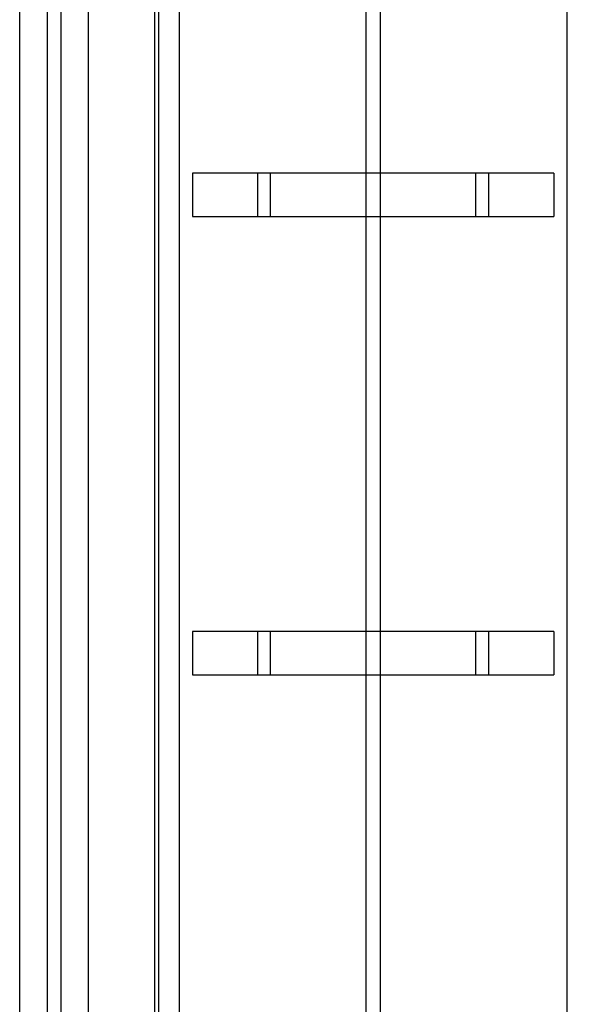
# Model space of a CAD drawing. Header units: inches. Extents: x 0 to 22, y 0 to 17.
# Tile 85 of 114: x 17.669 to 17.914, y 9.5 to 9.932. Entities that reach past the tile are written whole.
import ezdxf

# ---------------------------------------------------------------- set-up
doc = ezdxf.new("R2010")
doc.units = ezdxf.units.IN
doc.header["$LTSCALE"] = 1.21
doc.header["$MEASUREMENT"] = 0
doc.layers.get('0').update_dxf_attribs({"linetype": 'CONTINUOUS'})
doc.layers.add('DIMENSIONS', color=7, linetype='CONTINUOUS')
doc.styles.get("Standard").update_dxf_attribs({"font": 'txt', "width": 0.8})
doc.dimstyles.new('DIMSTYLE_2', dxfattribs={"dimtxt": 0.125, "dimasz": 0.18, "dimexe": 0.125, "dimexo": 0.0625, "dimgap": 0.0625, "dimtad": 0, "dimtih": 1, "dimtoh": 1, "dimzin": 4, "dimdsep": 46, "dimtxsty": 'STANDARD', "dimblk": '_FILLED', "dimblk1": '_FILLED', "dimblk2": '_FILLED', "dimcen": 0.09, "dimadec": 0, "dimazin": 0, "dimtp": 0.01, "dimtm": 0.01, "dimtfac": 1, "dimtofl": 0, "dimtmove": 0, "dimatfit": 3, "dimldrblk": '_FILLED', "dimfxl": 1, "dimtolj": 1, "dimtzin": 4, "dimarcsym": 0})

# ---------------------------------------------------------------- blocks, each defined once
blk = doc.blocks.new('_FILLED')
at = {"color": 0, "linetype": 'BYBLOCK'}
blk.add_solid([(0, 0), (-1, 0.1736), (-1, -0.1736)], dxfattribs=at)
blk = doc.blocks.new('*D47')
at = {"layer": 'DIMENSIONS', "color": 2, "linetype": 'CONTINUOUS'}
for p, q in [((17.82657, 12.29508), (19.49747, 12.29508)), ((19.37247, 12.29508), (19.37247, 9.88762)), ((19.37247, 7.23017), (19.37247, 9.63762)), ((17.82957, 7.23017), (19.49747, 7.23017))]:
    blk.add_line(p, q, dxfattribs=at)
at = {"layer": 'DIMENSIONS', "color": 2, "linetype": 'CONTINUOUS', "xscale": 0.18, "yscale": 0.18, "zscale": 0.18}
for p, rotation in [((19.37247, 12.29508), 90), ((19.37247, 7.23017), 270)]:
    blk.add_blockref('_FILLED', p, dxfattribs=dict(at, rotation=rotation))
at = {"layer": 'DIMENSIONS', "color": 2, "linetype": 'CONTINUOUS', "insert": (19.37247, 9.82512), "char_height": 0.125, "width": 1.225, "attachment_point": 2, "line_spacing_factor": 0.9}
blk.add_mtext('5.06{\\Ftxt.shx;\\W1.000000;\\H0.125000; }[128.6]', dxfattribs=at)

msp = doc.modelspace()

# ---------------------------------------------------------------- linework, layer by layer
at = {"color": 7, "linetype": 'CONTINUOUS'}
for p, q in [((17.66907, 7.84917), (17.66907, 12.29508)), ((17.73007, 7.85508), (17.73007, 11.89508)), ((17.69907, 10.27443), (17.69907, 9.39093)), ((17.90332, 9.86458), (17.74482, 9.86458)), ((17.74482, 9.86458), (17.74482, 9.84558)), ((17.77352, 9.84558), (17.77352, 9.86458)), ((17.77907, 9.84558), (17.77907, 9.86458)), ((17.86907, 9.84558), (17.86907, 9.86458)), ((17.87462, 9.86458), (17.87462, 9.84558)), ((17.90332, 9.86458), (17.90332, 9.84558)), ((17.74482, 9.84558), (17.90332, 9.84558)), ((17.90332, 9.66363), (17.74482, 9.66363)), ((17.74482, 9.66363), (17.74482, 9.64463)), ((17.77352, 9.64463), (17.77352, 9.66363)), ((17.77907, 9.64463), (17.77907, 9.66363)), ((17.86907, 9.64463), (17.86907, 9.66363)), ((17.87462, 9.66363), (17.87462, 9.64463)), ((17.90332, 9.66363), (17.90332, 9.64463)), ((17.74482, 9.64463), (17.90332, 9.64463))]:
    msp.add_line(p, q, dxfattribs=at)
at = {"color": 9, "linetype": 'CONTINUOUS'}
for p, q in [((17.73902, 11.89508), (17.73902, 7.85508)), ((17.90911, 7.85508), (17.90911, 11.89508)), ((17.68107, 10.27443), (17.68107, 9.39093)), ((17.68707, 10.27443), (17.68707, 9.39093)), ((17.72827, 9.39093), (17.72827, 10.27443)), ((17.82093, 9.46268), (17.82093, 10.24748)), ((17.8272, 10.24748), (17.8272, 9.46268))]:
    msp.add_line(p, q, dxfattribs=at)

# ---------------------------------------------------------------- dimensions: what is measured, and where the dimension line sits
at = {"layer": 'DIMENSIONS', "color": 2, "linetype": 'CONTINUOUS'}
dim = msp.add_linear_dim(base=(19.37247, 7.23017), p1=(17.76407, 12.29508), p2=(17.76707, 7.23017), angle=270, dimstyle='DIMSTYLE_2', dxfattribs=at)
dim.commit()
dim.dimension.update_dxf_attribs({"geometry": '*D47', "text_midpoint": (19.37247, 9.76262), "dimtype": 160})

doc.saveas('drawing.dxf')
